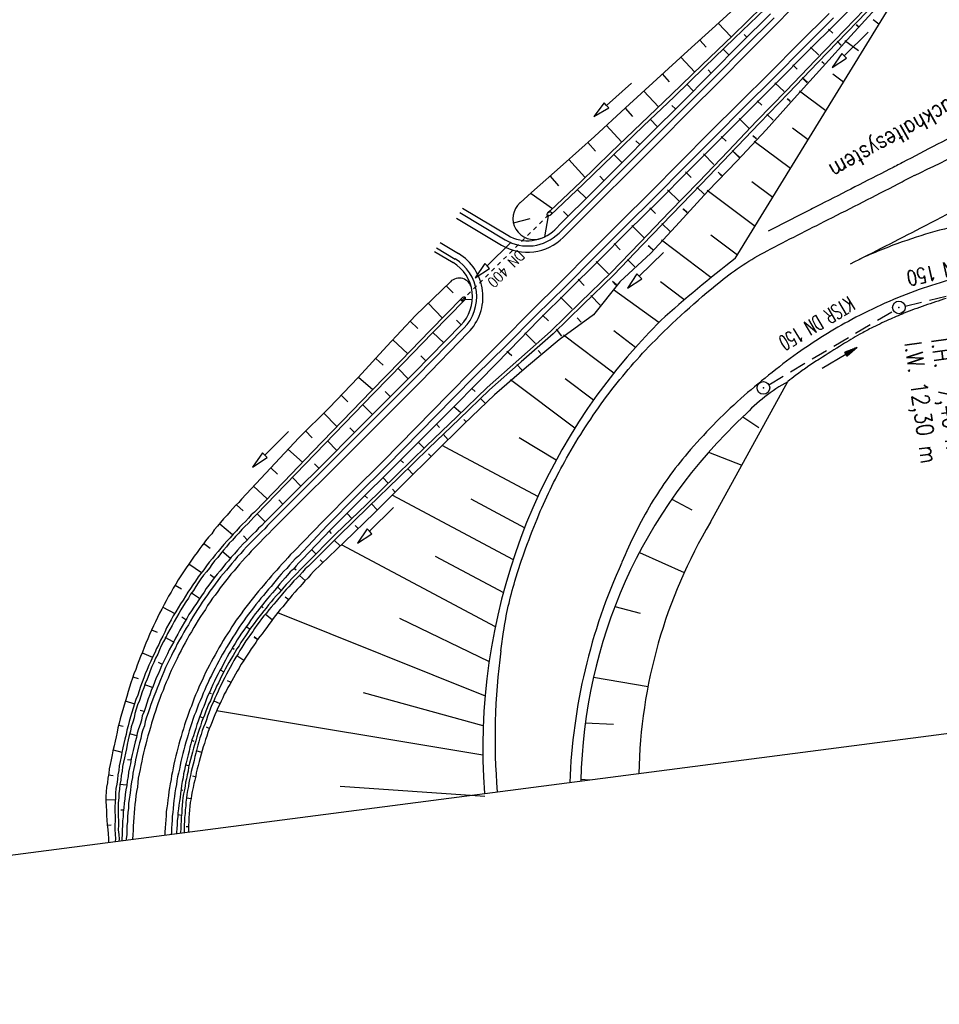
# Model space of a CAD drawing. Extents: x 445979 to 446615, y 447871 to 449065.
# Tile 6 of 47: x 446151 to 446261, y 447871 to 447988. Entities that reach past the tile are written whole.
import ezdxf
from ezdxf.enums import TextEntityAlignment as Align

# ---------------------------------------------------------------- set-up
doc = ezdxf.new("R2010")
doc.units = 0
doc.header["$LTSCALE"] = 2
doc.header["$MEASUREMENT"] = 0
for name, pattern in [('AUSGEZOGEN', [0]), ('GESTRICH-X2', [1.5, 1, -0.5]), ('STRICHLINIEX2', [0.5, 0.25, -0.25])]:
    doc.linetypes.add(name, pattern=pattern)
doc.layers.get('0').update_dxf_attribs({"linetype": 'AUSGEZOGEN'})
for name, color, linetype in [('DB-Ingenieurbauwerke', 15, 'CONTINUOUS'), ('DB-Strassen', 15, 'CONTINUOUS'), ('DB-Wegboeschungen', 15, 'CONTINUOUS'), ('DB-Wege', 15, 'CONTINUOUS'), ('FBRTOP', 250, 'AUSGEZOGEN'), ('KANAL', 7, 'GESTRICH-X2'), ('LAERMWAND', 1, 'AUSGEZOGEN'), ('PFEIL', 7, 'CONTINUOUS'), ('Planeinteilung', 250, 'CONTINUOUS'), ('SCHSYMBOL', 200, 'AUSGEZOGEN'), ('TEXTO', 4, 'CONTINUOUS')]:
    doc.layers.add(name, color=color, linetype=linetype)
doc.styles.add('ROMANS', font='romans.shx', dxfattribs={"width": 0.8})

# ---------------------------------------------------------------- blocks, each defined once
blk = doc.blocks.new('GST')
at = {"color": 0}
blk.add_circle((0, 0), 0.75, dxfattribs=at)
blk.add_point((0, 0), dxfattribs=at)
blk = doc.blocks.new('10')
blk.add_blockref('GST', (0, 0))
blk = doc.blocks.new('1135420')
blk.add_line((1135, 0), (1135, 297))
blk = doc.blocks.new('PFEIL2')
at = {"color": 0}
for p, q in [((0.88, 0), (-2.4, -0.01)), ((0.88, -0.27), (0.88, 0.28)), ((0.88, 0.28), (2.43, 0.01)), ((0.91, 0.27), (0.88, 0.26)), ((0.97, 0.26), (0.88, 0.25)), ((1.02, 0.25), (0.88, 0.23)), ((1.07, 0.24), (0.88, 0.21)), ((1.13, 0.23), (0.88, 0.19)), ((1.18, 0.22), (0.88, 0.17)), ((1.24, 0.21), (0.88, 0.15)), ((1.29, 0.21), (0.88, 0.14)), ((1.34, 0.2), (0.88, 0.12)), ((1.4, 0.19), (0.88, 0.1)), ((1.45, 0.18), (0.88, 0.08)), ((1.51, 0.17), (0.88, 0.06)), ((1.56, 0.16), (0.88, 0.04)), ((1.61, 0.15), (0.88, 0.02)), ((1.67, 0.14), (0.88, 0.01)), ((1.72, 0.13), (0.88, -0.01)), ((1.78, 0.12), (0.88, -0.03)), ((1.83, 0.11), (0.88, -0.05)), ((1.88, 0.1), (0.88, -0.07)), ((1.94, 0.09), (0.88, -0.09)), ((2.05, 0.08), (0.88, -0.12)), ((1.99, 0.08), (0.88, -0.11)), ((2.1, 0.07), (0.88, -0.14)), ((2.15, 0.06), (0.88, -0.16)), ((2.21, 0.05), (0.88, -0.18)), ((2.26, 0.04), (0.88, -0.2)), ((2.32, 0.03), (0.88, -0.22)), ((2.37, 0.02), (0.88, -0.23)), ((2.42, 0.01), (0.88, -0.25)), ((2.43, 0.01), (0.88, -0.27))]:
    blk.add_line(p, q, dxfattribs=at)

msp = doc.modelspace()

# ---------------------------------------------------------------- linework, layer by layer
at = {"layer": 'DB-Strassen', "linetype": 'Continuous'}
for p, q in [((446233.37, 447957.52), (446227.52, 447961.92)), ((446230.19, 447954.91), (446227.42, 447956.99)), ((446227.21, 447952.16), (446221.85, 447956.06)), ((446224.45, 447949.21), (446221.86, 447951.16)), ((446221.86, 447946.16), (446215.89, 447950.65)), ((446217.24, 447939.62), (446209.6, 447945.37)), ((446219.46, 447942.96), (446216.09, 447945.49)), ((446233.34, 447928.46), (446242.52, 447945.16)), ((446237.2, 447940.97), (446239.08, 447939.72)), ((446215.02, 447935.83), (446210.63, 447938.47)), ((446202.45, 447937.06), (446201.5, 447937.57)), ((446212.92, 447931.48), (446202.45, 447937.06)), ((446233.12, 447936.78), (446237.07, 447935.25)), ((446209.97, 447923.99), (446195.55, 447931.67)), ((446211.35, 447927.78), (446204.93, 447931.2)), ((446228.76, 447931.21), (446231.14, 447929.95)), ((446207.84, 447916.05), (446189.57, 447925.8)), ((446208.8, 447920.08), (446200.69, 447924.4)), ((446224.92, 447924.89), (446230.23, 447922.5)), ((446222.01, 447918.48), (446225.01, 447917.67)), ((446206.63, 447907.85), (446181.98, 447917.71)), ((446207.11, 447911.91), (446196.46, 447917.04)), ((446219.46, 447910.09), (446225.93, 447908.98)), ((446206.38, 447904.33), (446192.18, 447908.21)), ((446206.33, 447900.83), (446174.73, 447906.11)), ((446218.48, 447904.66), (446221.85, 447904.5)), ((446206.56, 447895.93), (446189.4, 447897.12)), ((446217.97, 447898), (446218.97, 447897.91))]:
    msp.add_line(p, q, dxfattribs=at)
at = {"layer": 'DB-Strassen'}
msp.add_arc((446330.47, 447837.52), 154.31, 127.6133, 131.8869, dxfattribs=at)
at = {"layer": 'DB-Strassen', "linetype": 'Continuous'}
for centre, radius, start, end in [((446277.83, 447901.66), 71.5, 134.7962, 184.3086), ((446252.47, 447927.12), 20.59, 118.9008, 137.1896), ((446278.46, 447896.72), 60.5, 132.7919, 179.0013), ((446285.33, 447897.53), 60.5, 149.2566, 178.9205)]:
    msp.add_arc(centre, radius, start, end, dxfattribs=at)
at = {"layer": 'DB-Wegboeschungen', "linetype": 'Continuous'}
for p, q in [((446236.29, 447959.75), (446256.97, 447993.44)), ((446253.31, 447987.57), (446252.66, 447988.06)), ((446250.9, 447984.38), (446249.3, 447985.58)), ((446249.15, 447980.69), (446247.88, 447981.65)), ((446247.04, 447977.27), (446243.91, 447979.63)), ((446244.94, 447973.84), (446243.09, 447975.24)), ((446242.84, 447970.42), (446238.53, 447973.66)), ((446240.74, 447967), (446238.26, 447968.86)), ((446212.12, 447967.6), (446210.74, 447966.38)), ((446238.64, 447963.57), (446232.97, 447967.84)), ((446203.91, 447965.75), (446209.29, 447962.53)), ((446213.67, 447962.33), (446214.12, 447964.81)), ((446209.95, 447964.01), (446211.96, 447964.5)), ((446236.54, 447960.15), (446233.39, 447962.51)), ((446200.59, 447960.59), (446202.79, 447959.28)), ((446201.98, 447956.53), (446202.8, 447955.68)), ((446205.09, 447954.9), (446204.18, 447954.86)), ((446203.78, 447951.91), (446198.18, 447946.19))]:
    msp.add_line(p, q, dxfattribs=at)
at = {"layer": 'DB-Wegboeschungen', "linetype": 'STRICHLINIEX2'}
msp.add_line((446203.79, 447954.74), (446214.44, 447965.27), dxfattribs=at)
at = {"layer": 'DB-Wegboeschungen', "linetype": 'Continuous'}
for points in [[(446251.9, 447991.35), (446248.37, 447987.81), (446244.83, 447984.27), (446241.3, 447980.74), (446237.77, 447977.2), (446234.23, 447973.66), (446230.7, 447970.12), (446227.16, 447966.58), (446223.58, 447963.04), (446220.05, 447959.5), (446216.51, 447955.97), (446212.98, 447952.48), (446209.5, 447948.89), (446206.02, 447945.31), (446202.48, 447941.77), (446198.95, 447938.24), (446195.42, 447934.7), (446191.83, 447931.16), (446188.3, 447927.62), (446184.87, 447924.04), (446184.5, 447923.66), (446184.18, 447923.28), (446183.86, 447922.91), (446183.48, 447922.57), (446183.16, 447922.2), (446182.88, 447921.88), (446182.56, 447921.5), (446182.24, 447921.17), (446181.96, 447920.8), (446181.64, 447920.42), (446181.37, 447920.1), (446181.05, 447919.73), (446180.77, 447919.4), (446180.45, 447919.03), (446180.18, 447918.65), (446179.86, 447918.28), (446179.58, 447917.9), (446179.31, 447917.58), (446179.04, 447917.21), (446178.77, 447916.79), (446178.5, 447916.42), (446178.23, 447916.04), (446177.95, 447915.67), (446177.68, 447915.3), (446177.41, 447914.88), (446177.19, 447914.51), (446176.93, 447914.08), (446176.7, 447913.72), (446176.44, 447913.29), (446176.21, 447912.93), (446176, 447912.51), (446175.78, 447912.09), (446175.56, 447911.67), (446175.34, 447911.25), (446175.12, 447910.88), (446174.9, 447910.47), (446174.68, 447910.05), (446174.47, 447909.63), (446174.3, 447909.21), (446174.08, 447908.75), (446173.92, 447908.33), (446173.7, 447907.91), (446173.53, 447907.5), (446173.37, 447907.03), (446173.2, 447906.62), (446173.03, 447906.21), (446172.87, 447905.74), (446172.7, 447905.33), (446172.53, 447904.86), (446172.37, 447904.45), (446172.25, 447903.99), (446172.09, 447903.52), (446171.97, 447903.11), (446171.81, 447902.65), (446171.69, 447902.19), (446171.57, 447901.78), (446171.46, 447901.32), (446171.34, 447900.86), (446171.23, 447900.4), (446171.12, 447899.94), (446171, 447899.48), (446170.93, 447899.07), (446170.82, 447898.61), (446170.75, 447898.15), (446170.64, 447897.69), (446170.58, 447897.24), (446170.51, 447896.78), (446170.45, 447896.27), (446170.39, 447895.82), (446170.32, 447895.36), (446170.26, 447894.9), (446170.19, 447894.45), (446170.13, 447893.99), (446170.11, 447893.54), (446170.05, 447893.03), (446170.04, 447892.58), (446170.02, 447892.13), (446169.96, 447891.67), (446169.96, 447891.53)], [(446252.72, 447990.51), (446249.29, 447986.88), (446245.81, 447983.3), (446242.34, 447979.66), (446238.86, 447976.08), (446235.43, 447972.5), (446231.95, 447968.87), (446228.47, 447965.28), (446224.99, 447961.65), (446221.52, 447958.06), (446217.93, 447954.57), (446214.34, 447951.08), (446210.59, 447947.78), (446206.84, 447944.47), (446203.25, 447940.98), (446199.66, 447937.54), (446196.07, 447934.05), (446192.48, 447930.55), (446188.89, 447927.11), (446185.36, 447923.52), (446184.99, 447923.19), (446184.66, 447922.82), (446184.29, 447922.44), (446183.97, 447922.11), (446183.64, 447921.78), (446183.32, 447921.41), (446183, 447921.08), (446182.72, 447920.76), (446182.4, 447920.38), (446182.12, 447920.06), (446181.8, 447919.73), (446181.48, 447919.36), (446181.2, 447919.04), (446180.88, 447918.66), (446180.61, 447918.29), (446180.33, 447917.96), (446180.06, 447917.59), (446179.74, 447917.21), (446179.47, 447916.84), (446179.2, 447916.47), (446178.92, 447916.1), (446178.65, 447915.73), (446178.38, 447915.35), (446178.16, 447914.98), (446177.89, 447914.61), (446177.62, 447914.19), (446177.4, 447913.82), (446177.13, 447913.45), (446176.91, 447913.03), (446176.69, 447912.66), (446176.42, 447912.24), (446176.2, 447911.82), (446175.98, 447911.45), (446175.76, 447911.03), (446175.54, 447910.62), (446175.32, 447910.2), (446175.15, 447909.83), (446174.94, 447909.41), (446174.72, 447909), (446174.55, 447908.58), (446174.33, 447908.16), (446174.17, 447907.7), (446174, 447907.28), (446173.78, 447906.87), (446173.61, 447906.45), (446173.45, 447906.04), (446173.28, 447905.57), (446173.11, 447905.16), (446172.94, 447904.74), (446172.83, 447904.28), (446172.66, 447903.87), (446172.5, 447903.4), (446172.38, 447902.99), (446172.27, 447902.53), (446172.1, 447902.07), (446171.98, 447901.66), (446171.87, 447901.2), (446171.76, 447900.74), (446171.64, 447900.33), (446171.52, 447899.87), (446171.41, 447899.41), (446171.34, 447898.95), (446171.23, 447898.49), (446171.17, 447898.03), (446171.05, 447897.62), (446170.98, 447897.17), (446170.92, 447896.71), (446170.8, 447896.25), (446170.74, 447895.79), (446170.68, 447895.34), (446170.66, 447894.88), (446170.6, 447894.38), (446170.59, 447893.93), (446170.52, 447893.47), (446170.51, 447893.02), (446170.49, 447892.56), (446170.48, 447892.11), (446170.46, 447891.66), (446170.46, 447891.59)], [(446238.06, 447991.15), (446234.36, 447987.75), (446230.66, 447984.4), (446226.96, 447981.05), (446223.27, 447977.65), (446219.58, 447974.25), (446215.88, 447970.9), (446212.12, 447967.6)], [(446253.04, 447990.23), (446249.56, 447986.6), (446246.08, 447983.02), (446242.61, 447979.38), (446239.18, 447975.8), (446235.7, 447972.17), (446232.22, 447968.59), (446228.74, 447965), (446225.27, 447961.37), (446221.84, 447957.79), (446218.25, 447954.3), (446214.66, 447950.81), (446210.86, 447947.5), (446207.11, 447944.19), (446203.52, 447940.7), (446199.93, 447937.26), (446196.34, 447933.77), (446192.75, 447930.28), (446189.17, 447926.78), (446185.63, 447923.25), (446185.26, 447922.92), (446184.94, 447922.54), (446184.57, 447922.16), (446184.24, 447921.83), (446183.91, 447921.51), (446183.59, 447921.13), (446183.32, 447920.81), (446182.99, 447920.48), (446182.72, 447920.16), (446182.4, 447919.78), (446182.12, 447919.46), (446181.8, 447919.08), (446181.52, 447918.76), (446181.2, 447918.38), (446180.93, 447918.06), (446180.65, 447917.69), (446180.33, 447917.36), (446180.06, 447916.99), (446179.79, 447916.62), (446179.51, 447916.24), (446179.24, 447915.87), (446179.02, 447915.5), (446178.75, 447915.13), (446178.48, 447914.76), (446178.21, 447914.39), (446177.98, 447914.02), (446177.72, 447913.6), (446177.49, 447913.23), (446177.27, 447912.86), (446177, 447912.44), (446176.78, 447912.07), (446176.56, 447911.65), (446176.35, 447911.23), (446176.13, 447910.86), (446175.91, 447910.44), (446175.69, 447910.03), (446175.47, 447909.61), (446175.3, 447909.24), (446175.08, 447908.82), (446174.91, 447908.41), (446174.7, 447907.99), (446174.53, 447907.58), (446174.36, 447907.16), (446174.14, 447906.74), (446173.98, 447906.28), (446173.81, 447905.87), (446173.64, 447905.45), (446173.52, 447905.04), (446173.36, 447904.58), (446173.19, 447904.16), (446173.02, 447903.75), (446172.91, 447903.29), (446172.74, 447902.87), (446172.63, 447902.41), (446172.51, 447902), (446172.39, 447901.54), (446172.28, 447901.08), (446172.16, 447900.67), (446172.05, 447900.21), (446171.93, 447899.75), (446171.82, 447899.34), (446171.7, 447898.88), (446171.64, 447898.42), (446171.52, 447897.96), (446171.45, 447897.56), (446171.39, 447897.1), (446171.28, 447896.64), (446171.21, 447896.18), (446171.15, 447895.73), (446171.08, 447895.27), (446171.07, 447894.82), (446171, 447894.36), (446170.99, 447893.91), (446170.92, 447893.45), (446170.91, 447893), (446170.89, 447892.55), (446170.88, 447892.09), (446170.87, 447891.65)], [(446253.37, 447989.86), (446250, 447986.18), (446246.63, 447982.46), (446243.26, 447978.73), (446239.94, 447975.01), (446236.52, 447971.33), (446233.04, 447967.75), (446229.67, 447964.07), (446226.25, 447960.39), (446222.6, 447957), (446219.45, 447953.09), (446215.37, 447950.11), (446211.51, 447946.85), (446207.71, 447943.59), (446204.12, 447940.15), (446200.53, 447936.6), (446197, 447933.12), (446193.46, 447929.58), (446189.87, 447926.09), (446186.23, 447922.64), (446185.91, 447922.26), (446185.59, 447921.89), (446185.22, 447921.51), (446184.9, 447921.13), (446184.62, 447920.81), (446184.3, 447920.48), (446184.02, 447920.16), (446183.7, 447919.83), (446183.42, 447919.46), (446183.15, 447919.14), (446182.88, 447918.77), (446182.6, 447918.44), (446182.28, 447918.12), (446182, 447917.74), (446181.73, 447917.42), (446181.46, 447917.05), (446181.19, 447916.68), (446180.91, 447916.35), (446180.69, 447915.99), (446180.42, 447915.61), (446180.14, 447915.24), (446179.87, 447914.92), (446179.6, 447914.55), (446179.38, 447914.18), (446179.1, 447913.8), (446178.83, 447913.43), (446178.61, 447913.06), (446178.34, 447912.69), (446178.12, 447912.32), (446177.9, 447911.95), (446177.62, 447911.58), (446177.41, 447911.16), (446177.18, 447910.79), (446176.96, 447910.43), (446176.74, 447910.01), (446176.52, 447909.64), (446176.3, 447909.22), (446176.08, 447908.85), (446175.86, 447908.43), (446175.64, 447908.07), (446175.47, 447907.65), (446175.26, 447907.23), (446175.09, 447906.82), (446174.87, 447906.45), (446174.7, 447906.04), (446174.53, 447905.62), (446174.36, 447905.21), (446174.2, 447904.79), (446174.03, 447904.38), (446173.86, 447903.96), (446173.69, 447903.5), (446173.58, 447903.09), (446173.41, 447902.67), (446173.29, 447902.21), (446173.13, 447901.8), (446173.01, 447901.39), (446172.89, 447900.93), (446172.78, 447900.52), (446172.66, 447900.06), (446172.55, 447899.6), (446172.43, 447899.19), (446172.31, 447898.73), (446172.25, 447898.32), (446172.13, 447897.86), (446172.01, 447897.45), (446171.95, 447896.99), (446171.84, 447896.53), (446171.77, 447896.08), (446171.7, 447895.67), (446171.59, 447895.21), (446171.57, 447894.76), (446171.51, 447894.3), (446171.49, 447893.85), (446171.43, 447893.39), (446171.42, 447892.94), (446171.4, 447892.49), (446171.39, 447892.03), (446171.38, 447891.71)], [(446239.53, 447989.66), (446235.94, 447986.17), (446232.35, 447982.73), (446228.71, 447979.23), (446225.12, 447975.79), (446221.53, 447972.35), (446217.94, 447968.86), (446214.3, 447965.41), (446214.09, 447965.2)], [(446239.85, 447989.39), (446236.21, 447985.89), (446232.62, 447982.45), (446229.04, 447978.96), (446225.39, 447975.51), (446221.81, 447972.02), (446218.22, 447968.58), (446214.36, 447964.92)], [(446240.45, 447988.78), (446236.92, 447985.25), (446233.38, 447981.71), (446229.85, 447978.17), (446226.32, 447974.63), (446222.78, 447971.09), (446219.25, 447967.56), (446215.72, 447964.02), (446214.87, 447963.17)], [(446234.27, 447987.7), (446235.8, 447986.06)], [(446247.36, 447986.97), (446247.85, 447986.51)], [(446250.85, 447987.3), (446250.63, 447987.48)], [(446250.9, 447987.3), (446250.68, 447987.53)], [(446237.66, 447986.01), (446237.33, 447986.33)], [(446252.05, 447986.63), (446249.21, 447983.82), (446248.93, 447984.1), (446247.79, 447982.41), (446249.49, 447983.53), (446249.21, 447983.82)], [(446232.07, 447985.67), (446232.84, 447984.82)], [(446235.57, 447983.89), (446234.86, 447984.58)], [(446245.22, 447984.85), (446246.2, 447983.87)], [(446248.87, 447985.08), (446248.38, 447985.55)], [(446248.38, 447985.55), (446248.82, 447985.08)], [(446229.82, 447983.63), (446231.47, 447981.86)], [(446243.13, 447982.73), (446243.62, 447982.21)], [(446246.83, 447982.87), (446246.56, 447983.1)], [(446246.83, 447982.87), (446246.56, 447983.1)], [(446227.62, 447981.66), (446228.45, 447980.72)], [(446233.43, 447981.76), (446233.05, 447982.13)], [(446244.85, 447980.65), (446244.21, 447981.21)], [(446244.21, 447981.21), (446244.8, 447980.6)], [(446223.99, 447980.58), (446221, 447977.92), (446220.74, 447978.22), (446219.51, 447976.59), (446221.27, 447977.62), (446221, 447977.92)], [(446231.29, 447979.64), (446230.52, 447980.43)], [(446240.99, 447980.6), (446242.08, 447979.58)], [(446225.42, 447979.63), (446227.17, 447977.76)], [(446223.22, 447977.6), (446224.1, 447976.61)], [(446229.2, 447977.52), (446228.76, 447977.93)], [(446238.9, 447978.48), (446239.44, 447977.97)], [(446242.82, 447978.39), (446242.45, 447978.71)], [(446242.82, 447978.44), (446242.5, 447978.71)], [(446240.79, 447976.17), (446240.03, 447976.87)], [(446240.03, 447976.87), (446240.79, 447976.17)], [(446220.98, 447975.57), (446222.84, 447973.56)], [(446227.06, 447975.39), (446226.19, 447976.28)], [(446236.76, 447976.36), (446237.9, 447975.24)], [(446234.62, 447974.23), (446235.22, 447973.68)], [(446238.81, 447973.96), (446238.38, 447974.33)], [(446238.76, 447973.96), (446238.38, 447974.33)], [(446218.78, 447973.54), (446219.71, 447972.51)], [(446224.97, 447973.27), (446224.48, 447973.74)], [(446222.83, 447971.15), (446221.85, 447972.12)], [(446232.53, 447972.16), (446233.73, 447970.9)], [(446236.77, 447971.79), (446235.91, 447972.58)], [(446235.91, 447972.58), (446236.73, 447971.74)], [(446216.53, 447971.5), (446218.45, 447969.4)], [(446214.33, 447969.53), (446215.32, 447968.4)], [(446220.69, 447969.02), (446220.2, 447969.54)], [(446230.39, 447970.04), (446231.04, 447969.39)], [(446234.68, 447969.62), (446234.25, 447969.99)], [(446234.64, 447969.57), (446234.25, 447969.99)], [(446232.6, 447967.4), (446231.73, 447968.24)], [(446231.73, 447968.24), (446232.6, 447967.4)], [(446212.08, 447967.49), (446214.58, 447965.68)], [(446218.6, 447966.9), (446217.57, 447967.92)], [(446228.25, 447967.91), (446229.61, 447966.57)], [(446216.46, 447964.78), (446215.91, 447965.34)], [(446226.16, 447965.79), (446226.82, 447965.09)], [(446230.57, 447965.19), (446230.08, 447965.65)], [(446230.57, 447965.24), (446230.13, 447965.65)], [(446224.02, 447963.67), (446225.43, 447962.27)], [(446227.56, 447963.9), (446228.54, 447962.97)], [(446209.69, 447961.68), (446206.85, 447958.87), (446206.57, 447959.16), (446205.42, 447957.47), (446207.13, 447958.59), (446206.85, 447958.87)], [(446221.93, 447961.55), (446222.64, 447960.8)], [(446226.5, 447960.8), (446225.96, 447961.26)], [(446226.5, 447960.8), (446226.01, 447961.27)], [(446227.75, 447960.46), (446224.9, 447957.65), (446224.62, 447957.93), (446223.48, 447956.24), (446225.18, 447957.36), (446224.9, 447957.65)], [(446219.79, 447959.42), (446221.26, 447957.93)], [(446224.35, 447958.78), (446223.48, 447959.66)], [(446202.47, 447957), (446198.34, 447952.98), (446194.92, 447949.35), (446191.55, 447945.63), (446188.07, 447942.04), (446184.48, 447938.5), (446181.11, 447934.88), (446177.69, 447931.2), (446177.36, 447930.82), (446176.99, 447930.44), (446176.67, 447930.11), (446176.35, 447929.74), (446175.98, 447929.31), (446175.56, 447928.87), (446175.19, 447928.44), (446174.83, 447928.01), (446174.46, 447927.58), (446174.15, 447927.11), (446173.78, 447926.68), (446173.41, 447926.25), (446173.1, 447925.77)], [(446217.65, 447957.3), (446218.36, 447956.55)], [(446222.21, 447956.65), (446221.73, 447957.02)], [(446222.12, 447956.6), (446221.73, 447957.02)], [(446219.16, 447955.36), (446220.25, 447954.24)], [(446203.87, 447955.09), (446200.09, 447951.21), (446196.61, 447947.63), (446193.13, 447944.05), (446189.65, 447940.46), (446186.17, 447936.88), (446182.69, 447933.25), (446179.21, 447929.66), (446178.84, 447929.33), (446178.51, 447928.96), (446178.14, 447928.57), (446177.82, 447928.25), (446177.45, 447927.87), (446177.08, 447927.44), (446176.71, 447927.06), (446176.34, 447926.63), (446175.97, 447926.25), (446175.6, 447925.82), (446175.23, 447925.39), (446174.91, 447925.01), (446174.55, 447924.58), (446174.23, 447924.15), (446173.86, 447923.72), (446173.54, 447923.3), (446173.23, 447922.82), (446172.86, 447922.39), (446172.54, 447921.97), (446172.23, 447921.49), (446171.91, 447921.06), (446171.65, 447920.59), (446171.33, 447920.16), (446171.02, 447919.69), (446170.75, 447919.22), (446170.44, 447918.79), (446170.17, 447918.32), (446169.91, 447917.85), (446169.59, 447917.37), (446169.33, 447916.9), (446169.07, 447916.43), (446168.8, 447915.95), (446168.59, 447915.44), (446168.33, 447914.96), (446168.07, 447914.49), (446167.86, 447913.97), (446167.59, 447913.5), (446167.38, 447912.98), (446167.17, 447912.52), (446166.91, 447911.99), (446166.69, 447911.52), (446166.48, 447911.01), (446166.27, 447910.49), (446166.11, 447910.02), (446165.9, 447909.51), (446165.69, 447908.99), (446165.53, 447908.47), (446165.37, 447907.96), (446165.16, 447907.44), (446165, 447906.93), (446164.84, 447906.41), (446164.68, 447905.9), (446164.52, 447905.39), (446164.36, 447904.82), (446164.25, 447904.31), (446164.09, 447903.8), (446163.98, 447903.29), (446163.83, 447902.72), (446163.71, 447902.21), (446163.6, 447901.7), (446163.5, 447901.14), (446163.39, 447900.63), (446163.28, 447900.07), (446163.17, 447899.56), (446163.11, 447899.01), (446163, 447898.5), (446162.95, 447897.94), (446162.89, 447897.38), (446162.78, 447896.87), (446162.72, 447896.32), (446162.72, 447895.76), (446162.71, 447895.26), (446162.65, 447894.71), (446162.64, 447894.15), (446162.69, 447893.61), (446162.68, 447893.05), (446162.67, 447892.55), (446162.66, 447892), (446162.71, 447891.45), (446162.75, 447890.9), (446162.71, 447890.58)], [(446204.14, 447954.81), (446200.36, 447950.93), (446196.88, 447947.35), (446193.4, 447943.77), (446189.92, 447940.18), (446186.44, 447936.6), (446182.96, 447932.97), (446179.48, 447929.38), (446179.16, 447929.06), (446178.79, 447928.68), (446178.47, 447928.3), (446178.09, 447927.97), (446177.72, 447927.59), (446177.35, 447927.16), (446176.98, 447926.78), (446176.61, 447926.35), (446176.24, 447925.97), (446175.92, 447925.54), (446175.55, 447925.16), (446175.19, 447924.73), (446174.87, 447924.3), (446174.5, 447923.87), (446174.18, 447923.45), (446173.87, 447923.02), (446173.55, 447922.6), (446173.18, 447922.17), (446172.86, 447921.74), (446172.55, 447921.26), (446172.28, 447920.84), (446171.97, 447920.37), (446171.65, 447919.94), (446171.39, 447919.47), (446171.07, 447919.04), (446170.8, 447918.57), (446170.49, 447918.09), (446170.23, 447917.62), (446169.96, 447917.15), (446169.7, 447916.68), (446169.44, 447916.2), (446169.17, 447915.73), (446168.91, 447915.26), (446168.69, 447914.79), (446168.43, 447914.32), (446168.17, 447913.8), (446167.96, 447913.33), (446167.75, 447912.81), (446167.48, 447912.34), (446167.27, 447911.82), (446167.06, 447911.35), (446166.85, 447910.83), (446166.68, 447910.37), (446166.47, 447909.85), (446166.26, 447909.33), (446166.1, 447908.82), (446165.89, 447908.35), (446165.73, 447907.84), (446165.57, 447907.32), (446165.36, 447906.81), (446165.2, 447906.29), (446165.04, 447905.78), (446164.93, 447905.27), (446164.77, 447904.75), (446164.61, 447904.19), (446164.5, 447903.68), (446164.34, 447903.16), (446164.23, 447902.65), (446164.13, 447902.09), (446164.02, 447901.58), (446163.9, 447901.07), (446163.8, 447900.51), (446163.69, 447900), (446163.58, 447899.49), (446163.52, 447898.94), (446163.41, 447898.43), (446163.35, 447897.87), (446163.24, 447897.36), (446163.19, 447896.8), (446163.13, 447896.3), (446163.12, 447895.75), (446163.06, 447895.19), (446163.06, 447894.64), (446163.05, 447894.14), (446163.04, 447893.58), (446163.08, 447893.03), (446163.07, 447892.53), (446163.06, 447891.98), (446163.11, 447891.43), (446163.15, 447890.88), (446163.12, 447890.64)], [(446199.83, 447954.45), (446201.53, 447952.69)], [(446215.56, 447955.18), (446216.92, 447953.78)], [(446213.42, 447953.05), (446214.13, 447952.36)], [(446197.69, 447952.33), (446198.61, 447951.45)], [(446203.76, 447951.89), (446203.2, 447952.46)], [(446218, 447952.21), (446217.51, 447952.72)], [(446201.68, 447949.77), (446200.4, 447950.99)], [(446211.33, 447950.93), (446212.58, 447949.68)], [(446215.72, 447950.53), (446215.06, 447951.38)], [(446195.66, 447950.11), (446197.39, 447948.49)], [(446209.19, 447948.76), (446209.78, 447948.25)], [(446213.23, 447948.47), (446212.9, 447948.85)], [(446193.63, 447947.9), (446194.49, 447947.11)], [(446199.57, 447947.61), (446198.97, 447948.22)], [(446210.37, 447947.2), (446210.97, 447946.54)], [(446198.18, 447946.19), (446198.13, 447946.15), (446194.59, 447942.61), (446191.06, 447939.07), (446187.53, 447935.53), (446183.99, 447931.99), (446180.41, 447928.45), (446180.09, 447928.08), (446179.71, 447927.75), (446179.39, 447927.37), (446179.02, 447927.04), (446178.64, 447926.66), (446178.27, 447926.28), (446177.9, 447925.9), (446177.53, 447925.52), (446177.21, 447925.14), (446176.84, 447924.71), (446176.47, 447924.33), (446176.15, 447923.9), (446175.78, 447923.52), (446175.46, 447923.1), (446175.14, 447922.72), (446174.78, 447922.29), (446174.46, 447921.87), (446174.14, 447921.44), (446173.82, 447921.01), (446173.5, 447920.59), (446173.24, 447920.16), (446172.92, 447919.74), (446172.61, 447919.26), (446172.34, 447918.84), (446172.02, 447918.41), (446171.76, 447917.94), (446171.44, 447917.52), (446171.18, 447917.04), (446170.91, 447916.62), (446170.64, 447916.15), (446170.38, 447915.68), (446170.12, 447915.2), (446169.85, 447914.73), (446169.64, 447914.26), (446169.37, 447913.79), (446169.11, 447913.32), (446168.9, 447912.85), (446168.68, 447912.38), (446168.42, 447911.91), (446168.21, 447911.44), (446168, 447910.93), (446167.78, 447910.46), (446167.57, 447909.99), (446167.36, 447909.47), (446167.19, 447909.01), (446166.98, 447908.49), (446166.82, 447907.97), (446166.61, 447907.51), (446166.45, 447906.99), (446166.29, 447906.48), (446166.12, 447906.01), (446165.91, 447905.5), (446165.8, 447904.99), (446165.64, 447904.47), (446165.48, 447903.96), (446165.32, 447903.44), (446165.21, 447902.93), (446165.05, 447902.42), (446164.94, 447901.91), (446164.83, 447901.4), (446164.72, 447900.89), (446164.61, 447900.38), (446164.51, 447899.82), (446164.39, 447899.31), (446164.28, 447898.8), (446164.22, 447898.29), (446164.12, 447897.73), (446164.06, 447897.22), (446163.95, 447896.71), (446163.89, 447896.16), (446163.83, 447895.65), (446163.77, 447895.15), (446163.71, 447894.59), (446163.65, 447894.08), (446163.65, 447893.53), (446163.58, 447893.02), (446163.58, 447892.47), (446163.52, 447891.97), (446163.51, 447891.41), (446163.5, 447890.91), (446163.5, 447890.69)], [(446197.48, 447945.49), (446196.28, 447946.7)], [(446191.59, 447945.68), (446193.26, 447944.21)], [(446195.34, 447943.37), (446194.74, 447943.97)], [(446205.04, 447944.33), (446205.42, 447943.96)], [(446189.5, 447943.56), (446190.32, 447942.77)], [(446206.64, 447942.55), (446206.04, 447943.16)], [(446187.41, 447941.44), (446189, 447939.81)], [(446193.25, 447941.25), (446192.1, 447942.41)], [(446202.9, 447942.21), (446203.71, 447941.47)], [(446204.35, 447940.37), (446204.08, 447940.64)], [(446183.28, 447939.24), (446180.44, 447936.42), (446180.16, 447936.71), (446179.01, 447935.02), (446180.72, 447936.14), (446180.44, 447936.42)], [(446185.27, 447939.32), (446186.09, 447938.48)], [(446191.11, 447939.12), (446190.56, 447939.68)], [(446200.81, 447940.09), (446201.19, 447939.72)], [(446188.97, 447937), (446187.93, 447938.07)], [(446198.67, 447937.96), (446199.38, 447937.27)], [(446201.61, 447938.9), (446202.21, 447938.24)], [(446183.19, 447937.15), (446184.92, 447935.58)], [(446196.53, 447935.89), (446196.91, 447935.52)], [(446200.21, 447936.28), (446199.88, 447936.6)], [(446181.15, 447934.93), (446181.96, 447934.19)], [(446186.88, 447934.88), (446186.33, 447935.39)], [(446198.07, 447934.15), (446197.41, 447934.8)], [(446184.74, 447932.75), (446183.75, 447933.78)], [(446194.44, 447933.77), (446195.09, 447933.12)], [(446179.12, 447932.76), (446180.74, 447931.24)], [(446195.93, 447932.03), (446195.6, 447932.4)], [(446182.6, 447930.63), (446182.1, 447931.14)], [(446192.3, 447931.64), (446192.62, 447931.32)], [(446177.09, 447930.55), (446177.9, 447929.81)], [(446195.72, 447930.2), (446192.88, 447927.39), (446192.6, 447927.68), (446191.46, 447925.99), (446193.16, 447927.11), (446192.88, 447927.39)], [(446193.78, 447929.95), (446193.13, 447930.66)], [(446180.51, 447928.51), (446179.58, 447929.44)], [(446190.21, 447929.52), (446190.76, 447928.91)], [(446175.11, 447928.29), (446176.61, 447927)], [(446188.07, 447927.4), (446188.34, 447927.12)], [(446191.55, 447927.72), (446191.17, 447928.09)], [(446178.37, 447926.39), (446177.93, 447926.85)], [(446188.7, 447926.35), (446189.41, 447925.65)], [(446173.09, 447925.82), (446172.73, 447925.34), (446172.42, 447924.86), (446172.05, 447924.43), (446171.74, 447923.96), (446171.42, 447923.48), (446171.1, 447923.06), (446170.79, 447922.58), (446170.48, 447922.1), (446170.16, 447921.63), (446169.9, 447921.11), (446169.59, 447920.63), (446169.33, 447920.16), (446169.01, 447919.68), (446168.75, 447919.16), (446168.49, 447918.69), (446168.23, 447918.17), (446167.96, 447917.69), (446167.7, 447917.17), (446167.49, 447916.65), (446167.23, 447916.18), (446167.02, 447915.66), (446166.76, 447915.14), (446166.55, 447914.62), (446166.34, 447914.11), (446166.13, 447913.59), (446165.92, 447913.07), (446165.71, 447912.55), (446165.5, 447912.03), (446165.29, 447911.51), (446165.13, 447911), (446164.92, 447910.48), (446164.76, 447909.97), (446164.55, 447909.4), (446164.39, 447908.89), (446164.23, 447908.37), (446164.08, 447907.81), (446163.92, 447907.29), (446163.76, 447906.78), (446163.6, 447906.22), (446163.44, 447905.7), (446163.28, 447905.14), (446163.17, 447904.63), (446163.02, 447904.06), (446162.91, 447903.55), (446162.8, 447902.99), (446162.69, 447902.48), (446162.58, 447901.92), (446162.43, 447901.36), (446162.32, 447900.85), (446162.21, 447900.29), (446162.1, 447899.73), (446161.99, 447899.22), (446161.94, 447898.66), (446161.83, 447898.1), (446161.77, 447897.55), (446161.66, 447897.04), (446161.61, 447896.48), (446161.6, 447895.93), (446161.59, 447895.38), (446161.64, 447894.78), (446161.68, 447894.23), (446161.68, 447893.68), (446161.72, 447893.13), (446161.76, 447892.58), (446161.81, 447892.03), (446161.85, 447891.48), (446161.89, 447890.94), (446161.89, 447890.48)], [(446173.18, 447925.98), (446173.98, 447925.39)], [(446176.38, 447924.17), (446175.41, 447925)], [(446185.98, 447925.23), (446186.52, 447924.72)], [(446187.35, 447923.68), (446187.03, 447924.01)], [(446171.42, 447923.53), (446172.95, 447922.5)], [(446183.95, 447923.01), (446184.16, 447922.83)], [(446174.46, 447921.87), (446173.98, 447922.23)], [(446185.27, 447921.51), (446184.57, 447922.16)], [(446169.81, 447921), (446170.55, 447920.55)], [(446181.96, 447920.8), (446182.4, 447920.38)], [(446172.69, 447919.42), (446171.74, 447920.05)], [(446183.29, 447919.25), (446182.86, 447919.57)], [(446168.36, 447918.38), (446169.77, 447917.64)], [(446180.04, 447918.49), (446180.25, 447918.31)], [(446171.09, 447916.89), (446170.61, 447917.2)], [(446180.51, 447917.58), (446181.37, 447916.89)], [(446167.02, 447915.71), (446167.69, 447915.42)], [(446178.22, 447916.09), (446178.7, 447915.78)], [(446169.59, 447914.26), (446168.64, 447914.79)], [(446179.6, 447914.55), (446179.17, 447914.86)], [(446179.6, 447914.55), (446179.17, 447914.81)], [(446176.62, 447913.56), (446176.83, 447913.42)], [(446165.88, 447912.97), (446167.12, 447912.46)], [(446177.14, 447912.65), (446177.98, 447912.11)], [(446168.29, 447911.6), (446167.83, 447911.81)], [(446164.8, 447910.12), (446165.42, 447909.92)], [(446175.17, 447910.94), (446175.58, 447910.72)], [(446167.11, 447908.85), (446166.23, 447909.18)], [(446176.38, 447909.48), (446176.02, 447909.65)], [(446173.87, 447908.23), (446174.08, 447908.14)], [(446163.87, 447907.29), (446165, 447906.93)], [(446174.4, 447907.27), (446175.13, 447906.97)], [(446166.12, 447906.01), (446165.66, 447906.13)], [(446172.74, 447905.43), (446173.15, 447905.26)], [(446163.09, 447904.37), (446163.65, 447904.26)], [(446173.86, 447904.01), (446173.54, 447904.14)], [(446165.25, 447903.14), (446164.43, 447903.37)], [(446171.81, 447902.6), (446172.02, 447902.51)], [(446162.47, 447901.46), (446163.49, 447901.19)], [(446172.98, 447901.14), (446172.31, 447901.33)], [(446164.57, 447900.22), (446164.17, 447900.29)], [(446171.04, 447899.68), (446171.44, 447899.61)], [(446161.9, 447898.51), (446162.46, 447898.4)], [(446172.2, 447898.27), (446171.89, 447898.34)], [(446164.05, 447897.27), (446163.24, 447897.36)], [(446170.52, 447896.73), (446170.72, 447896.69)], [(446171.14, 447895.78), (446171.7, 447895.67)], [(446161.63, 447895.53), (446162.68, 447895.56)], [(446163.69, 447894.29), (446163.38, 447894.31)], [(446170.14, 447893.79), (446170.55, 447893.72)], [(446161.77, 447892.53), (446162.22, 447892.57)], [(446171.36, 447892.33), (446171.11, 447892.31)]]:
    msp.add_lwpolyline(points, dxfattribs=at)
for centre, radius, start, end in [((446212.4, 447964.51), 2.5, 131.37, 290.3224), ((446211.66, 447966.49), 4.62, 239.1146, 314.0352), ((446200.35, 447955.2), 4.75, 314.9519, 59.1146), ((446203.52, 447955.93), 1.5, 12.9296, 134.2275)]:
    msp.add_arc(centre, radius, start, end, dxfattribs=at)
for centre in [(446214.22, 447965.06), (446204, 447954.95)]:
    msp.add_ellipse(centre, major_axis=(0.213, 0.211), ratio=0.649704, dxfattribs=at)
at = {"layer": 'DB-Wege', "linetype": 'Continuous'}
for p, q in [((446219.69, 447967.09), (446215.37, 447962.78)), ((446220.18, 447966.58), (446215.88, 447962.27)), ((446203.58, 447965.21), (446208.97, 447961.99)), ((446203.2, 447964.56), (446208.55, 447961.36)), ((446201.26, 447961.65), (446203.42, 447960.35)), ((446200.84, 447961.02), (446203.04, 447959.7))]:
    msp.add_line(p, q, dxfattribs=at)
for points in [[(446244.86, 447991.39), (446241.43, 447987.81), (446237.9, 447984.27), (446234.36, 447980.73), (446230.83, 447977.19), (446227.3, 447973.66), (446223.76, 447970.12), (446220.18, 447966.58)], [(446247.42, 447988.83), (446243.88, 447985.29), (446240.35, 447981.75), (446236.81, 447978.27), (446233.28, 447974.73), (446229.75, 447971.19), (446226.21, 447967.65), (446222.68, 447964.11), (446219.15, 447960.58), (446215.61, 447957.04), (446212.08, 447953.5), (446208.55, 447949.96), (446205.01, 447946.42), (446202.28, 447943.68)], [(446247.96, 447988.32), (446244.43, 447984.78), (446240.89, 447981.25), (446237.36, 447977.71), (446233.83, 447974.17), (446230.29, 447970.63), (446226.76, 447967.09), (446223.23, 447963.56), (446219.69, 447960.02), (446216.16, 447956.48), (446212.62, 447952.99), (446209.09, 447949.45), (446205.51, 447945.91), (446202.79, 447943.2)], [(446240.89, 447988.32), (446237.35, 447984.78), (446233.82, 447981.24), (446230.29, 447977.7), (446226.75, 447974.16), (446223.22, 447970.63), (446219.69, 447967.09)], [(446204.06, 447951.48), (446198.46, 447945.77), (446194.92, 447942.23), (446191.39, 447938.69), (446187.86, 447935.16), (446184.32, 447931.62), (446180.79, 447928.08), (446180.47, 447927.7), (446180.09, 447927.37), (446179.72, 447926.99), (446179.4, 447926.67), (446179.03, 447926.29), (446178.65, 447925.91), (446178.28, 447925.53), (446177.91, 447925.15), (446177.59, 447924.77), (446177.22, 447924.39), (446176.9, 447923.96), (446176.53, 447923.58), (446176.21, 447923.16), (446175.89, 447922.78), (446175.52, 447922.35), (446175.2, 447921.97), (446174.88, 447921.55), (446174.57, 447921.12), (446174.25, 447920.7), (446173.93, 447920.27), (446173.66, 447919.85), (446173.35, 447919.42), (446173.03, 447918.99), (446172.76, 447918.57), (446172.45, 447918.1), (446172.18, 447917.67), (446171.91, 447917.25), (446171.65, 447916.78), (446171.38, 447916.31), (446171.12, 447915.88), (446170.85, 447915.41), (446170.59, 447914.94), (446170.32, 447914.52), (446170.06, 447914.05), (446169.84, 447913.58), (446169.58, 447913.11), (446169.37, 447912.64), (446169.15, 447912.17), (446168.89, 447911.7), (446168.67, 447911.23), (446168.46, 447910.71), (446168.25, 447910.24), (446168.09, 447909.78), (446167.88, 447909.26), (446167.66, 447908.79), (446167.5, 447908.33), (446167.29, 447907.81), (446167.12, 447907.35), (446166.91, 447906.83), (446166.75, 447906.31), (446166.59, 447905.85), (446166.43, 447905.34), (446166.27, 447904.82), (446166.16, 447904.31), (446165.99, 447903.85), (446165.83, 447903.33), (446165.72, 447902.82), (446165.56, 447902.31), (446165.45, 447901.8), (446165.34, 447901.29), (446165.23, 447900.78), (446165.12, 447900.27), (446165.01, 447899.76), (446164.9, 447899.25), (446164.79, 447898.69), (446164.73, 447898.18), (446164.62, 447897.67), (446164.56, 447897.16), (446164.5, 447896.66), (446164.45, 447896.1), (446164.34, 447895.59), (446164.28, 447895.08), (446164.27, 447894.53), (446164.21, 447894.03), (446164.15, 447893.52), (446164.14, 447892.97), (446164.08, 447892.46), (446164.07, 447891.91), (446164.06, 447891.41), (446164, 447890.9), (446164, 447890.75)], [(446204.59, 447950.96), (446199, 447945.21), (446195.47, 447941.67), (446191.94, 447938.14), (446188.4, 447934.6), (446184.87, 447931.11), (446181.33, 447927.57), (446180.96, 447927.19), (446180.63, 447926.86), (446180.26, 447926.48), (446179.94, 447926.16), (446179.57, 447925.78), (446179.2, 447925.4), (446178.82, 447925.02), (446178.5, 447924.64), (446178.13, 447924.26), (446177.81, 447923.88), (446177.44, 447923.5), (446177.12, 447923.08), (446176.8, 447922.7), (446176.43, 447922.32), (446176.11, 447921.89), (446175.79, 447921.47), (446175.47, 447921.09), (446175.15, 447920.67), (446174.89, 447920.24), (446174.57, 447919.82), (446174.25, 447919.44), (446173.98, 447919.02), (446173.66, 447918.59), (446173.4, 447918.12), (446173.08, 447917.69), (446172.81, 447917.27), (446172.54, 447916.85), (446172.28, 447916.38), (446172.01, 447915.96), (446171.75, 447915.48), (446171.48, 447915.06), (446171.22, 447914.59), (446171, 447914.17), (446170.74, 447913.7), (446170.52, 447913.23), (446170.26, 447912.76), (446170.04, 447912.29), (446169.83, 447911.82), (446169.57, 447911.35), (446169.35, 447910.88), (446169.14, 447910.41), (446168.97, 447909.95), (446168.76, 447909.48), (446168.55, 447909.01), (446168.39, 447908.5), (446168.17, 447908.03), (446168.01, 447907.57), (446167.8, 447907.05), (446167.63, 447906.58), (446167.47, 447906.07), (446167.31, 447905.61), (446167.15, 447905.09), (446166.99, 447904.63), (446166.88, 447904.12), (446166.72, 447903.6), (446166.55, 447903.14), (446166.44, 447902.63), (446166.33, 447902.12), (446166.17, 447901.6), (446166.06, 447901.09), (446165.95, 447900.58), (446165.84, 447900.12), (446165.72, 447899.61), (446165.66, 447899.11), (446165.55, 447898.6), (446165.44, 447898.09), (446165.38, 447897.58), (446165.33, 447897.02), (446165.22, 447896.51), (446165.16, 447896.01), (446165.1, 447895.5), (446165.03, 447894.99), (446164.97, 447894.49), (446164.96, 447893.99), (446164.91, 447893.43), (446164.85, 447892.92), (446164.84, 447892.42), (446164.83, 447891.92), (446164.77, 447891.36), (446164.76, 447890.86), (446164.76, 447890.85)], [(446202.28, 447943.68), (446194.44, 447935.67), (446190.9, 447932.14), (446187.37, 447928.6), (446183.89, 447925.01), (446183.52, 447924.63), (446183.2, 447924.26), (446182.88, 447923.88), (446182.5, 447923.55), (446182.18, 447923.17), (446181.86, 447922.8), (446181.58, 447922.48), (446181.26, 447922.1), (446180.94, 447921.72), (446180.62, 447921.35), (446180.3, 447920.97), (446180.02, 447920.65), (446179.7, 447920.27), (446179.38, 447919.89), (446179.11, 447919.52), (446178.78, 447919.15), (446178.51, 447918.77), (446178.19, 447918.4), (446177.92, 447918.02), (446177.65, 447917.6), (446177.38, 447917.23), (446177.06, 447916.85), (446176.79, 447916.43), (446176.52, 447916.06), (446176.3, 447915.64), (446176.03, 447915.22), (446175.76, 447914.85), (446175.49, 447914.42), (446175.28, 447914.01), (446175.01, 447913.58), (446174.79, 447913.16), (446174.57, 447912.75), (446174.31, 447912.32), (446174.09, 447911.91), (446173.87, 447911.49), (446173.65, 447911.07), (446173.43, 447910.65), (446173.22, 447910.18), (446173.05, 447909.77), (446172.83, 447909.35), (446172.62, 447908.88), (446172.45, 447908.47), (446172.24, 447908), (446172.07, 447907.58), (446171.91, 447907.12), (446171.74, 447906.66), (446171.57, 447906.24), (446171.41, 447905.78), (446171.25, 447905.31), (446171.08, 447904.9), (446170.91, 447904.43), (446170.8, 447903.97), (446170.63, 447903.51), (446170.52, 447903.05), (446170.36, 447902.58), (446170.24, 447902.12), (446170.13, 447901.66), (446170.01, 447901.2), (446169.9, 447900.74), (446169.78, 447900.28), (446169.67, 447899.77), (446169.56, 447899.31), (446169.5, 447898.86), (446169.38, 447898.4), (446169.32, 447897.94), (446169.21, 447897.43), (446169.14, 447896.97), (446169.08, 447896.52), (446169.02, 447896.01), (446168.95, 447895.55), (446168.89, 447895.05), (446168.83, 447894.59), (446168.76, 447894.13), (446168.75, 447893.63), (446168.69, 447893.17), (446168.68, 447892.67), (446168.61, 447892.22), (446168.6, 447891.71), (446168.59, 447891.35)], [(446202.79, 447943.2), (446194.93, 447935.16), (446191.39, 447931.62), (446187.86, 447928.08), (446184.44, 447924.46), (446184.06, 447924.12), (446183.74, 447923.75), (446183.37, 447923.37), (446183.05, 447922.99), (446182.72, 447922.67), (446182.4, 447922.29), (446182.12, 447921.97), (446181.8, 447921.59), (446181.48, 447921.21), (446181.21, 447920.84), (446180.88, 447920.51), (446180.56, 447920.14), (446180.29, 447919.77), (446179.96, 447919.44), (446179.69, 447919.07), (446179.37, 447918.69), (446179.1, 447918.32), (446178.83, 447917.95), (446178.51, 447917.57), (446178.24, 447917.2), (446177.97, 447916.77), (446177.7, 447916.4), (446177.42, 447916.03), (446177.16, 447915.61), (446176.93, 447915.24), (446176.67, 447914.82), (446176.4, 447914.44), (446176.18, 447914.03), (446175.91, 447913.6), (446175.69, 447913.24), (446175.42, 447912.81), (446175.2, 447912.39), (446174.98, 447911.98), (446174.77, 447911.56), (446174.55, 447911.14), (446174.33, 447910.72), (446174.11, 447910.3), (446173.89, 447909.88), (446173.73, 447909.47), (446173.51, 447909), (446173.34, 447908.59), (446173.13, 447908.17), (446172.96, 447907.7), (446172.79, 447907.29), (446172.58, 447906.87), (446172.41, 447906.41), (446172.25, 447905.94), (446172.08, 447905.53), (446171.92, 447905.06), (446171.8, 447904.65), (446171.63, 447904.19), (446171.47, 447903.73), (446171.36, 447903.26), (446171.24, 447902.85), (446171.07, 447902.39), (446170.96, 447901.93), (446170.85, 447901.47), (446170.73, 447901.01), (446170.62, 447900.55), (446170.5, 447900.09), (446170.39, 447899.63), (446170.32, 447899.17), (446170.21, 447898.71), (446170.1, 447898.25), (446170.03, 447897.79), (446169.97, 447897.34), (446169.86, 447896.83), (446169.79, 447896.37), (446169.73, 447895.91), (446169.66, 447895.46), (446169.6, 447895), (446169.59, 447894.5), (446169.52, 447894.04), (446169.46, 447893.59), (446169.45, 447893.08), (446169.43, 447892.63), (446169.37, 447892.18), (446169.36, 447891.67), (446169.35, 447891.45)]]:
    msp.add_lwpolyline(points, dxfattribs=at)
for centre, radius, start, end in [((446211.66, 447966.49), 5.25, 239.1146, 314.9519), ((446211.63, 447966.51), 6, 239.1146, 315.0392), ((446200.34, 447955.2), 6, 315.0392, 59.1146), ((446200.35, 447955.2), 5.25, 314.9519, 59.1146)]:
    msp.add_arc(centre, radius, start, end, dxfattribs=at)
at = {"layer": 'FBRTOP', "const_width": 0.5}
for points in [[(446307.97, 448414.63, 0.000001), (446312.81, 448377.44, -0.000001), (446317.65, 448340.25), (446324.1, 448290.67), (446343.46, 448141.93, -0.000003), (446347.78, 448108.74, 0.000004)], [(446280.2, 448411.01, 0.000001), (446285.04, 448373.83, -0.000001), (446289.88, 448336.64), (446296.34, 448287.06), (446297.94, 448274.7, -0.000004)]]:
    msp.add_lwpolyline(points, format="xyb", dxfattribs=at)
at = {"layer": 'FBRTOP'}
for points in [[(446298.19, 448239.42, 0.000002), (446300.71, 448220.06, -0.000009), (446301.39, 448214.83, -0.000327)], [(446208.45, 447913.19, -0.002324), (446208.78, 447915.47, -0.035716), (446210.14, 447921.49, -0.026294), (446212.96, 447929.33, -0.029103), (446216.27, 447936.08, -0.031585), (446221.02, 447943.38, -0.033436), (446226.36, 447949.63, -0.029584), (446234.52, 447957.04, -0.049197), (446240.07, 447960.67, -0.004215), (446247.31, 447964.38, 0.003681), (446255.61, 447968.62, 0.000234), (446257.54, 447969.63, 0.002616)], [(446249.95, 447959.13, 0.003681), (446258.32, 447963.4, 0.001181), (446268.08, 447968.51, 0.00206), (446271.58, 447970.37, 0.035983)], [(446296.4, 447962.7, 0.014765), (446287.95, 447964.6, 0.043967), (446282.06, 447965.14, 0.015164), (446270.96, 447964.85, 0.031609), (446265.09, 447964.14, 0.039689), (446256.09, 447961.72, 0.021697), (446251, 447959.66, 0.00329)], [(446273.94, 447958.98, 0.003737), (446271.3, 447958.85, 0.031609), (446266.18, 447958.24, 0.039689), (446258.1, 447956.07, 0.03809), (446250.13, 447952.53, 0.031253), (446243.69, 447948.52, 0.027407), (446236.94, 447943.13, 0.033988), (446230.62, 447936.66, 0.041788), (446226.32, 447930.68, 0.038039), (446222.84, 447923.71, 0.047655)]]:
    msp.add_lwpolyline(points, format="xyb", dxfattribs=at)
for centre, radius, start, end in [((446211.86, 448069.43), 109.76, 294.5934, 308.7445), ((446285.49, 447895.06), 68.89, 155.428, 177.8824), ((446287.98, 447902.8), 80.2, 172.5507, 184.5152)]:
    msp.add_arc(centre, radius, start, end, dxfattribs=at)
at = {"layer": 'KANAL'}
for p, q in [((446256.44, 447954.12), (446274.44, 447958.44)), ((446240.25, 447944.78), (446255.06, 447953.56))]:
    msp.add_line(p, q, dxfattribs=at)
at = {"layer": 'LAERMWAND'}
for points in [[(446264.41, 447975.48, -0.000416), (446256.13, 447971.14, -0.002386), (446254.68, 447970.39, -0.000045), (446254.58, 447970.34, -0.000001), (446246.41, 447966.17, -0.000041), (446244.53, 447965.21, -0.000018), (446240.21, 447963)], [(446261.3, 447955.02, 0.009948), (446258.77, 447954.18, 0.009488), (446256.31, 447953.26, 0.012508), (446254.48, 447952.47, 0.009187), (446252.4, 447951.48, 0.014046), (446251.08, 447950.77, 0.003284), (446249.99, 447950.13, 0.003643), (446249.02, 447949.55, 0.00442), (446246.28, 447947.83, 0.008404), (446244.85, 447946.89, 0.001767), (446244.8, 447946.86, 0.00016), (446244.2, 447946.43, 0.010266), (446243.48, 447945.91, 0.007541), (446242.52, 447945.16)]]:
    msp.add_lwpolyline(points, format="xyb", dxfattribs=at)

# ---------------------------------------------------------------- block references
at = {"layer": 'PFEIL', "rotation": 30.69260000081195}
msp.add_blockref('PFEIL2', (446248.66, 447947.94), dxfattribs=at)
at = {"layer": 'Planeinteilung', "linetype": 'Continuous', "rotation": 277.4163263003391}
msp.add_blockref('1135420', (445978.58, 449011.19), dxfattribs=at)
at = {"layer": 'SCHSYMBOL', "rotation": 277.4164}
for p in [(446255.7, 447953.95), (446239.62, 447944.41)]:
    msp.add_blockref('10', p, dxfattribs=at)

# ---------------------------------------------------------------- texts
at = {"layer": 'DB-Ingenieurbauwerke', "linetype": 'Continuous', "style": 'ROMANS', "width": 0.8337}
for s, p in [('l.W. 12,30 m', (446256.37, 447949.77)), ('l.H.  7,40 m', (446259.53, 447950.21))]:
    msp.add_text(s, height=2, rotation=277.8659, dxfattribs=at).set_placement(p)
at = {"layer": 'DB-Wegboeschungen', "linetype": 'Continuous', "style": 'ROMANS', "width": 0.8337}
msp.add_text('DN 400', height=1.25, rotation=225.21, dxfattribs=at).set_placement((446210.51, 447960.84))
at = {"layer": 'LAERMWAND', "style": 'ROMANS', "width": 0.8}
msp.add_text('DB AG Ladungsrückhaltesystem', height=2, rotation=209.2052, dxfattribs=at).set_placement((446276.87, 447987.35))
at = {"layer": 'TEXTO', "style": 'ROMANS'}
for rotation, width, p in [(193.455, 0.75, (446262.48, 447959.64)), (210.6926, 0.6, (446245.5, 447952.83))]:
    msp.add_text('KTSR DN 150', height=1.8, rotation=rotation, dxfattribs=dict(at, width=width)).set_placement(p, align=Align.CENTER)

doc.saveas('drawing.dxf')
